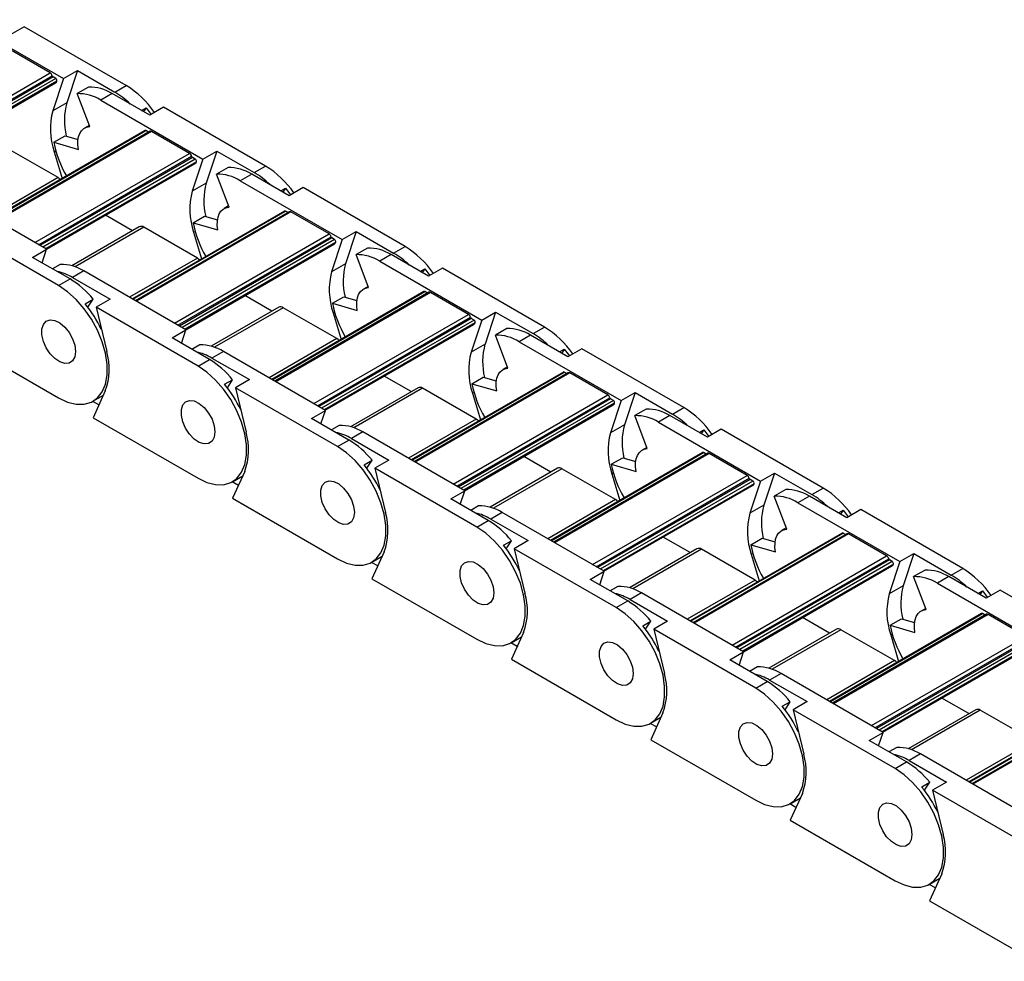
# Model space of a CAD drawing. Header units: millimetres. Extents: x 19 to 819, y 19 to 629.
# Tile 6 of 9: x 660 to 710, y 496 to 543. Entities that reach past the tile are written whole.
import ezdxf

# ---------------------------------------------------------------- set-up
doc = ezdxf.new("R2010")
doc.units = ezdxf.units.MM
doc.header["$LTSCALE"] = 3

msp = doc.modelspace()

# ---------------------------------------------------------------- linework, layer by layer
for p, q in [((657.229, 542.989), (662.35, 540.033)), ((660.381, 542.639), (659.681, 542.235)), ((665.502, 539.683), (660.381, 542.639)), ((661.683, 540.32), (659.774, 541.422)), ((662.35, 540.033), (663.05, 540.437)), ((663.05, 540.437), (662.515, 538.823)), ((663.05, 540.437), (664.929, 539.352)), ((653.919, 535.838), (661.683, 540.32)), ((654.097, 535.735), (661.785, 540.173)), ((661.826, 540.115), (654.168, 535.694)), ((661.964, 540.035), (654.306, 535.615)), ((662.023, 539.901), (654.452, 535.53)), ((662.35, 540.033), (661.815, 538.419)), ((661.964, 540.035), (661.826, 540.115)), ((654.491, 535.508), (661.951, 539.815)), ((663.613, 539.608), (663.04, 539.277)), ((664.929, 539.352), (665.502, 539.683)), ((663.666, 537.622), (663.04, 539.277)), ((664.802, 539.279), (664.229, 538.948)), ((664.229, 538.948), (669.35, 535.992)), ((666.681, 538.194), (664.802, 539.279)), ((662.515, 538.823), (661.815, 538.419)), ((666.262, 538.436), (666.496, 538.572)), ((666.496, 538.572), (666.369, 538.374)), ((666.496, 538.572), (666.754, 538.236)), ((667.381, 538.598), (666.681, 538.194)), ((672.502, 535.642), (667.381, 538.598)), ((663.643, 537.681), (663.412, 537.547)), ((666.449, 537.424), (658.81, 533.014)), ((658.836, 532.999), (666.494, 537.42)), ((666.7, 537.388), (658.967, 532.924)), ((666.775, 537.381), (659.011, 532.898)), ((661.859, 536.834), (662.431, 537.165)), ((662.431, 537.165), (663.084, 536.976)), ((666.625, 537.345), (666.494, 537.42)), ((668.684, 536.278), (666.775, 537.381)), ((662.076, 535.059), (659.382, 536.614)), ((661.859, 536.834), (663.104, 536.474)), ((660.92, 531.796), (668.684, 536.278)), ((661.097, 531.694), (668.785, 536.132)), ((668.826, 536.074), (661.168, 531.653)), ((668.964, 535.994), (661.306, 531.573)), ((661.887, 536.363), (661.96, 536.405)), ((661.887, 536.363), (662.286, 535.021)), ((669.35, 535.992), (668.816, 534.378)), ((668.964, 535.994), (668.826, 536.074)), ((669.35, 535.992), (670.05, 536.396)), ((670.05, 536.396), (669.516, 534.782)), ((670.05, 536.396), (671.929, 535.311)), ((669.023, 535.86), (661.452, 531.489)), ((661.491, 531.467), (668.951, 535.773)), ((670.613, 535.567), (670.04, 535.236)), ((671.929, 535.311), (672.502, 535.642)), ((662.076, 535.059), (658.672, 533.094)), ((670.666, 533.581), (670.04, 535.236)), ((671.802, 535.237), (671.229, 534.907)), ((673.681, 534.153), (671.802, 535.237)), ((669.516, 534.782), (668.816, 534.378)), ((671.229, 534.907), (676.351, 531.95)), ((673.262, 534.395), (673.497, 534.53)), ((673.497, 534.53), (673.369, 534.333)), ((673.497, 534.53), (673.754, 534.195)), ((674.381, 534.557), (673.681, 534.153)), ((679.503, 531.6), (674.381, 534.557)), ((661.501, 531.461), (656.38, 534.417)), ((670.644, 533.64), (670.412, 533.506)), ((665.815, 532.398), (664.46, 533.181)), ((673.45, 533.383), (665.81, 528.973)), ((665.837, 528.958), (673.495, 533.379)), ((673.7, 533.347), (665.967, 528.883)), ((673.775, 533.339), (666.011, 528.857)), ((668.859, 532.793), (669.432, 533.124)), ((669.432, 533.124), (670.084, 532.935)), ((673.625, 533.303), (673.495, 533.379)), ((675.684, 532.237), (673.775, 533.339)), ((662.108, 529.641), (656.987, 532.597)), ((666.157, 532.595), (662.768, 530.639)), ((666.382, 532.573), (662.938, 530.585)), ((669.076, 531.018), (666.382, 532.573)), ((668.859, 532.793), (670.104, 532.433)), ((667.92, 527.755), (675.684, 532.237)), ((668.098, 527.653), (675.786, 532.091)), ((675.826, 532.033), (668.169, 527.612)), ((668.887, 532.322), (668.961, 532.364)), ((668.887, 532.322), (669.286, 530.979)), ((675.964, 531.953), (675.826, 532.033)), ((676.351, 531.95), (677.051, 532.355)), ((677.051, 532.355), (676.516, 530.741)), ((677.051, 532.355), (678.93, 531.27)), ((675.964, 531.953), (668.306, 527.532)), ((676.024, 531.819), (668.452, 527.448)), ((668.491, 527.425), (675.952, 531.732)), ((676.351, 531.95), (675.816, 530.337)), ((677.613, 531.525), (677.041, 531.195)), ((678.93, 531.27), (679.503, 531.6)), ((660.801, 531.056), (661.501, 531.461)), ((662.68, 529.972), (660.801, 531.056)), ((661.277, 530.782), (661.501, 531.461)), ((669.076, 531.018), (665.672, 529.053)), ((677.666, 529.54), (677.041, 531.195)), ((678.803, 531.196), (678.23, 530.866)), ((680.682, 530.111), (678.803, 531.196)), ((662.191, 530.705), (661.801, 530.479)), ((676.516, 530.741), (675.816, 530.337)), ((678.23, 530.866), (683.351, 527.909)), ((681.382, 530.516), (680.682, 530.111)), ((686.503, 527.559), (681.382, 530.516)), ((663.381, 530.376), (662.808, 530.045)), ((662.808, 530.045), (664.687, 528.96)), ((668.502, 527.419), (663.381, 530.376)), ((680.262, 530.354), (680.497, 530.489)), ((680.497, 530.489), (680.369, 530.292)), ((680.497, 530.489), (680.755, 530.154)), ((662.108, 529.641), (662.68, 529.972)), ((677.644, 529.598), (677.412, 529.465)), ((672.816, 528.357), (671.46, 529.139)), ((680.45, 529.342), (672.811, 524.932)), ((672.837, 524.917), (680.495, 529.337)), ((680.7, 529.306), (672.967, 524.841)), ((680.775, 529.298), (673.011, 524.816)), ((675.859, 528.752), (676.432, 529.082)), ((676.432, 529.082), (677.085, 528.894)), ((680.625, 529.262), (680.495, 529.337)), ((682.685, 528.196), (680.775, 529.298)), ((663.441, 528.726), (663.845, 528.958)), ((663.581, 528.55), (663.845, 528.958)), ((664.687, 528.96), (663.987, 528.556)), ((669.108, 525.6), (663.987, 528.556)), ((663.987, 528.556), (664.521, 526.325)), ((673.158, 528.554), (669.769, 526.598)), ((673.383, 528.532), (669.938, 526.543)), ((676.077, 526.977), (673.383, 528.532)), ((675.859, 528.752), (677.105, 528.391)), ((674.921, 523.714), (682.685, 528.196)), ((675.098, 523.611), (682.786, 528.05)), ((675.888, 528.28), (675.961, 528.323)), ((675.888, 528.28), (676.287, 526.938)), ((683.351, 527.909), (684.051, 528.313)), ((684.051, 528.313), (683.517, 526.7)), ((684.051, 528.313), (685.93, 527.229)), ((682.827, 527.991), (675.169, 523.571)), ((682.965, 527.912), (675.307, 523.491)), ((683.024, 527.778), (675.453, 523.407)), ((675.492, 523.384), (682.952, 527.691)), ((683.351, 527.909), (682.816, 526.296)), ((682.965, 527.912), (682.827, 527.991)), ((685.93, 527.229), (686.503, 527.559)), ((656.841, 527.047), (662.108, 524.007)), ((667.802, 527.015), (668.502, 527.419)), ((668.277, 526.741), (668.502, 527.419)), ((684.614, 527.484), (684.041, 527.154)), ((684.667, 525.498), (684.041, 527.154)), ((685.803, 527.155), (685.23, 526.824)), ((687.682, 526.07), (685.803, 527.155)), ((669.681, 525.93), (667.802, 527.015)), ((669.192, 526.664), (668.801, 526.438)), ((676.077, 526.977), (672.673, 525.012)), ((683.517, 526.7), (682.816, 526.296)), ((685.23, 526.824), (690.351, 523.868)), ((670.381, 526.335), (669.808, 526.004)), ((675.502, 523.378), (670.381, 526.335)), ((687.263, 526.312), (687.497, 526.448)), ((687.497, 526.448), (687.37, 526.25)), ((687.497, 526.448), (687.755, 526.112)), ((688.382, 526.474), (687.682, 526.07)), ((693.503, 523.518), (688.382, 526.474)), ((669.108, 525.6), (669.681, 525.93)), ((669.808, 526.004), (671.687, 524.919)), ((679.816, 524.316), (678.461, 525.098)), ((687.451, 525.301), (679.811, 520.891)), ((679.838, 520.875), (687.496, 525.296)), ((687.701, 525.264), (679.968, 520.8)), ((687.776, 525.257), (680.012, 520.775)), ((684.644, 525.557), (684.413, 525.423)), ((687.626, 525.221), (687.496, 525.296)), ((689.685, 524.155), (687.776, 525.257)), ((670.442, 524.684), (670.845, 524.917)), ((670.582, 524.509), (670.845, 524.917)), ((671.687, 524.919), (670.987, 524.515)), ((682.86, 524.711), (683.432, 525.041)), ((682.86, 524.711), (684.105, 524.35)), ((683.432, 525.041), (684.085, 524.852)), ((663.833, 523.836), (664.352, 524.136)), ((664.45, 524.352), (663.841, 523.006)), ((676.108, 521.559), (670.987, 524.515)), ((670.987, 524.515), (671.522, 522.284)), ((680.158, 524.513), (676.769, 522.557)), ((680.383, 524.491), (676.938, 522.502)), ((683.077, 522.935), (680.383, 524.491)), ((681.921, 519.673), (689.685, 524.155)), ((682.888, 524.239), (682.961, 524.281)), ((682.888, 524.239), (683.287, 522.897)), ((690.351, 523.868), (691.051, 524.272)), ((691.051, 524.272), (690.517, 522.658)), ((691.051, 524.272), (692.93, 523.187)), ((664.131, 523.647), (663.818, 523.828)), ((682.098, 519.57), (689.787, 524.009)), ((689.827, 523.95), (682.169, 519.529)), ((689.965, 523.871), (682.307, 519.45)), ((690.024, 523.736), (682.453, 519.365)), ((682.492, 519.343), (689.952, 523.65)), ((690.351, 523.868), (689.817, 522.254)), ((689.965, 523.871), (689.827, 523.95)), ((674.802, 522.974), (675.502, 523.378)), ((675.277, 522.7), (675.502, 523.378)), ((691.614, 523.443), (691.041, 523.112)), ((691.667, 521.457), (691.041, 523.112)), ((692.803, 523.114), (692.23, 522.783)), ((694.682, 522.029), (692.803, 523.114)), ((692.93, 523.187), (693.503, 523.518)), ((663.841, 523.006), (669.108, 519.966)), ((676.681, 521.889), (674.802, 522.974)), ((676.192, 522.622), (675.802, 522.397)), ((683.077, 522.935), (679.673, 520.97)), ((690.517, 522.658), (689.817, 522.254)), ((692.23, 522.783), (697.352, 519.827)), ((677.381, 522.293), (676.808, 521.963)), ((682.502, 519.337), (677.381, 522.293)), ((694.263, 522.271), (694.498, 522.407)), ((694.498, 522.407), (694.37, 522.209)), ((694.498, 522.407), (694.755, 522.071)), ((695.382, 522.433), (694.682, 522.029)), ((700.504, 519.477), (695.382, 522.433)), ((676.108, 521.559), (676.681, 521.889)), ((676.808, 521.963), (678.688, 520.878)), ((694.451, 521.259), (686.812, 516.849)), ((686.838, 516.834), (694.496, 521.255)), ((694.701, 521.223), (686.968, 516.759)), ((694.776, 521.216), (687.012, 516.734)), ((691.645, 521.516), (691.413, 521.382)), ((694.626, 521.18), (694.496, 521.255)), ((696.685, 520.114), (694.776, 521.216)), ((677.442, 520.643), (677.845, 520.876)), ((677.582, 520.468), (677.845, 520.876)), ((678.688, 520.878), (677.988, 520.474)), ((686.817, 520.274), (685.461, 521.057)), ((689.86, 520.669), (690.433, 521)), ((689.86, 520.669), (691.105, 520.309)), ((690.433, 521), (691.085, 520.811)), ((671.45, 520.31), (670.841, 518.965)), ((683.109, 517.517), (677.988, 520.474)), ((677.988, 520.474), (678.522, 518.243)), ((687.158, 520.472), (683.769, 518.515)), ((687.383, 520.449), (683.939, 518.461)), ((690.077, 518.894), (687.383, 520.449)), ((689.888, 520.198), (689.962, 520.24)), ((689.888, 520.198), (690.287, 518.856)), ((697.352, 519.827), (698.052, 520.231)), ((698.052, 520.231), (697.517, 518.617)), ((698.052, 520.231), (699.931, 519.146)), ((671.131, 519.606), (670.818, 519.787)), ((670.833, 519.795), (671.353, 520.095)), ((688.921, 515.631), (696.685, 520.114)), ((689.099, 515.529), (696.787, 519.967)), ((696.828, 519.909), (689.17, 515.488)), ((696.965, 519.829), (689.307, 515.408)), ((697.025, 519.695), (689.453, 515.324)), ((697.352, 519.827), (696.817, 518.213)), ((696.965, 519.829), (696.828, 519.909)), ((681.802, 518.933), (682.502, 519.337)), ((682.278, 518.658), (682.502, 519.337)), ((689.492, 515.302), (696.953, 519.609)), ((698.615, 519.402), (698.042, 519.071)), ((699.931, 519.146), (700.504, 519.477)), ((670.841, 518.965), (676.108, 515.924)), ((683.682, 517.848), (681.802, 518.933)), ((690.077, 518.894), (686.673, 516.929)), ((698.667, 517.416), (698.042, 519.071)), ((699.804, 519.073), (699.231, 518.742)), ((699.231, 518.742), (704.352, 515.786)), ((701.683, 517.988), (699.804, 519.073)), ((683.193, 518.581), (682.802, 518.356)), ((684.382, 518.252), (683.809, 517.921)), ((689.503, 515.296), (684.382, 518.252)), ((697.517, 518.617), (696.817, 518.213)), ((701.263, 518.23), (701.498, 518.365)), ((701.498, 518.365), (701.371, 518.168)), ((701.498, 518.365), (701.756, 518.03)), ((702.383, 518.392), (701.683, 517.988)), ((707.504, 515.436), (702.383, 518.392)), ((683.109, 517.517), (683.682, 517.848)), ((683.809, 517.921), (685.688, 516.837)), ((701.451, 517.218), (693.812, 512.808)), ((693.838, 512.793), (701.496, 517.214)), ((701.701, 517.182), (693.968, 512.718)), ((701.776, 517.174), (694.012, 512.692)), ((698.645, 517.475), (698.413, 517.341)), ((701.626, 517.139), (701.496, 517.214)), ((703.686, 516.072), (701.776, 517.174)), ((684.443, 516.602), (684.846, 516.835)), ((684.582, 516.427), (684.846, 516.835)), ((685.688, 516.837), (684.988, 516.433)), ((693.817, 516.233), (692.461, 517.016)), ((696.86, 516.628), (697.433, 516.959)), ((697.433, 516.959), (698.086, 516.77)), ((678.45, 516.269), (677.842, 514.924)), ((690.109, 513.476), (684.988, 516.433)), ((684.988, 516.433), (685.522, 514.202)), ((694.159, 516.431), (690.77, 514.474)), ((694.384, 516.408), (690.939, 514.42)), ((697.078, 514.853), (694.384, 516.408)), ((696.86, 516.628), (698.106, 516.268)), ((696.889, 516.157), (696.962, 516.199)), ((704.352, 515.786), (705.052, 516.19)), ((705.052, 516.19), (704.518, 514.576)), ((705.052, 516.19), (706.931, 515.105)), ((678.132, 515.565), (677.819, 515.745)), ((677.833, 515.754), (678.353, 516.054)), ((695.922, 511.59), (703.686, 516.072)), ((696.099, 511.488), (703.787, 515.926)), ((703.828, 515.868), (696.17, 511.447)), ((703.966, 515.788), (696.308, 511.367)), ((696.889, 516.157), (697.288, 514.815)), ((704.352, 515.786), (703.818, 514.172)), ((703.966, 515.788), (703.828, 515.868)), ((688.803, 514.892), (689.503, 515.296)), ((689.278, 514.617), (689.503, 515.296)), ((704.025, 515.654), (696.454, 511.283)), ((696.493, 511.261), (703.953, 515.567)), ((705.615, 515.361), (705.042, 515.03)), ((706.931, 515.105), (707.504, 515.436)), ((677.842, 514.924), (683.109, 511.883)), ((690.682, 513.807), (688.803, 514.892)), ((697.078, 514.853), (693.674, 512.888)), ((705.668, 513.375), (705.042, 515.03)), ((706.804, 515.031), (706.231, 514.701)), ((706.231, 514.701), (711.352, 511.744)), ((708.683, 513.947), (706.804, 515.031)), ((690.193, 514.54), (689.802, 514.315)), ((691.382, 514.211), (690.809, 513.88)), ((696.503, 511.255), (691.382, 514.211)), ((704.518, 514.576), (703.818, 514.172)), ((708.264, 514.189), (708.498, 514.324)), ((708.498, 514.324), (708.371, 514.127)), ((708.498, 514.324), (708.756, 513.989)), ((709.383, 514.351), (708.683, 513.947)), ((714.504, 511.394), (709.383, 514.351)), ((690.109, 513.476), (690.682, 513.807)), ((690.809, 513.88), (692.688, 512.795)), ((705.645, 513.433), (705.414, 513.3)), ((691.443, 512.561), (691.846, 512.793)), ((691.583, 512.385), (691.846, 512.793)), ((692.688, 512.795), (691.988, 512.391)), ((700.817, 512.192), (699.462, 512.975)), ((708.452, 513.177), (700.812, 508.767)), ((700.839, 508.752), (708.497, 513.173)), ((708.702, 513.141), (700.969, 508.677)), ((708.777, 513.133), (701.013, 508.651)), ((703.861, 512.587), (704.433, 512.918)), ((704.433, 512.918), (705.086, 512.729)), ((708.627, 513.097), (708.497, 513.173)), ((710.686, 512.031), (708.777, 513.133)), ((685.451, 512.228), (684.842, 510.883)), ((697.11, 509.435), (691.988, 512.391)), ((691.988, 512.391), (692.523, 510.161)), ((701.159, 512.389), (697.77, 510.433)), ((701.384, 512.367), (697.939, 510.379)), ((704.078, 510.812), (701.384, 512.367)), ((703.861, 512.587), (705.106, 512.226)), ((684.834, 511.712), (685.353, 512.012)), ((702.922, 507.549), (710.686, 512.031)), ((703.099, 507.447), (710.788, 511.885)), ((710.828, 511.826), (703.17, 507.406)), ((710.966, 511.747), (703.308, 507.326)), ((703.889, 512.115), (703.962, 512.158)), ((703.889, 512.115), (704.288, 510.773)), ((685.132, 511.523), (684.819, 511.704)), ((695.803, 510.85), (696.503, 511.255)), ((696.278, 510.576), (696.503, 511.255)), ((711.026, 511.613), (703.454, 507.242)), ((703.493, 507.219), (710.953, 511.526)), ((684.842, 510.883), (690.109, 507.842)), ((697.682, 509.766), (695.803, 510.85)), ((704.078, 510.812), (700.674, 508.847)), ((697.193, 510.499), (696.803, 510.273)), ((697.11, 509.435), (697.682, 509.766)), ((698.382, 510.17), (697.81, 509.839)), ((697.81, 509.839), (699.689, 508.754)), ((703.503, 507.213), (698.382, 510.17)), ((699.689, 508.754), (698.989, 508.35)), ((707.818, 508.151), (706.462, 508.933)), ((715.452, 509.136), (707.813, 504.726)), ((707.839, 504.71), (715.497, 509.131)), ((715.702, 509.099), (707.969, 504.635)), ((715.777, 509.092), (708.013, 504.61)), ((698.443, 508.52), (698.846, 508.752)), ((698.583, 508.344), (698.846, 508.752)), ((704.11, 505.394), (698.989, 508.35)), ((698.989, 508.35), (699.523, 506.119)), ((708.159, 508.348), (704.77, 506.392)), ((708.384, 508.326), (704.94, 506.337)), ((711.078, 506.771), (708.384, 508.326)), ((691.834, 507.671), (692.354, 507.971)), ((692.451, 508.187), (691.843, 506.841)), ((692.132, 507.482), (691.819, 507.663)), ((691.843, 506.841), (697.11, 503.801)), ((702.803, 506.809), (703.503, 507.213)), ((704.683, 505.724), (702.803, 506.809)), ((703.279, 506.535), (703.503, 507.213)), ((704.194, 506.458), (703.803, 506.232)), ((711.078, 506.771), (707.674, 504.805)), ((705.383, 506.128), (704.81, 505.798)), ((704.81, 505.798), (706.689, 504.713)), ((710.504, 503.172), (705.383, 506.128)), ((704.11, 505.394), (704.683, 505.724)), ((705.444, 504.478), (705.847, 504.711)), ((705.583, 504.303), (705.847, 504.711)), ((706.689, 504.713), (705.989, 504.309)), ((711.11, 501.352), (705.989, 504.309)), ((705.989, 504.309), (706.523, 502.078)), ((698.834, 503.63), (699.354, 503.93)), ((699.452, 504.146), (698.843, 502.8)), ((699.133, 503.441), (698.82, 503.622)), ((698.843, 502.8), (704.11, 499.76)), ((705.835, 499.589), (706.354, 499.889)), ((706.452, 500.104), (705.843, 498.759)), ((706.133, 499.4), (705.82, 499.58)), ((705.843, 498.759), (711.11, 495.718))]:
    msp.add_line(p, q)
at = {"flags": 128}
for points in [[(663.104, 536.474), (663.076, 536.703), (663.078, 536.918), (663.11, 537.112), (663.171, 537.28), (663.26, 537.418), (663.374, 537.523), (663.51, 537.592), (663.666, 537.622)], [(662.192, 534.967), (662.138, 535.016), (662.076, 535.059)], [(670.104, 532.433), (670.076, 532.662), (670.078, 532.876), (670.11, 533.07), (670.171, 533.239), (670.26, 533.377), (670.374, 533.482), (670.511, 533.55), (670.666, 533.581)], [(669.192, 530.925), (669.138, 530.975), (669.076, 531.018)], [(662.108, 524.007), (662.556, 523.796), (662.989, 523.688), (663.392, 523.687), (663.751, 523.793), (664.054, 524.002), (664.291, 524.308), (664.454, 524.698), (664.537, 525.162), (664.537, 525.682), (664.454, 526.24), (664.291, 526.819), (664.054, 527.398), (663.751, 527.957), (663.392, 528.478), (662.989, 528.942), (662.556, 529.334), (662.108, 529.641)], [(677.105, 528.391), (677.076, 528.621), (677.078, 528.835), (677.11, 529.029), (677.172, 529.198), (677.261, 529.336), (677.375, 529.441), (677.511, 529.509), (677.666, 529.54)], [(662.956, 526.334), (662.919, 526.067), (662.809, 525.867), (662.637, 525.752), (662.418, 525.733), (662.171, 525.81), (661.919, 525.978), (661.683, 526.22), (661.486, 526.517), (661.343, 526.84), (661.269, 527.162), (661.269, 527.454), (661.343, 527.69), (661.486, 527.85), (661.683, 527.917), (661.919, 527.888), (662.171, 527.764), (662.418, 527.557), (662.637, 527.285), (662.809, 526.971), (662.919, 526.645), (662.956, 526.334)], [(662.956, 526.334), (662.919, 526.067), (662.809, 525.867), (662.637, 525.752), (662.418, 525.733), (662.171, 525.81), (661.919, 525.978), (661.683, 526.22), (661.486, 526.517), (661.343, 526.84), (661.269, 527.162), (661.269, 527.454), (661.343, 527.69), (661.486, 527.85), (661.683, 527.917), (661.919, 527.888), (662.171, 527.764), (662.418, 527.557), (662.637, 527.285), (662.809, 526.971), (662.919, 526.645), (662.956, 526.334)], [(676.193, 526.884), (676.139, 526.934), (676.077, 526.977)], [(669.108, 519.966), (669.556, 519.755), (669.989, 519.647), (670.392, 519.646), (670.752, 519.752), (671.055, 519.961), (671.292, 520.266), (671.454, 520.657), (671.537, 521.121), (671.537, 521.64), (671.454, 522.199), (671.292, 522.778), (671.055, 523.357), (670.752, 523.916), (670.392, 524.436), (669.989, 524.901), (669.556, 525.293), (669.108, 525.6)], [(684.105, 524.35), (684.077, 524.58), (684.079, 524.794), (684.111, 524.988), (684.172, 525.156), (684.261, 525.295), (684.375, 525.399), (684.511, 525.468), (684.667, 525.498)], [(669.957, 522.293), (669.919, 522.026), (669.809, 521.826), (669.637, 521.711), (669.418, 521.692), (669.171, 521.769), (668.919, 521.936), (668.684, 522.179), (668.486, 522.475), (668.344, 522.799), (668.269, 523.121), (668.269, 523.413), (668.344, 523.649), (668.486, 523.808), (668.684, 523.876), (668.919, 523.847), (669.171, 523.723), (669.418, 523.516), (669.637, 523.243), (669.809, 522.93), (669.919, 522.603), (669.957, 522.293)], [(669.957, 522.293), (669.919, 522.026), (669.809, 521.826), (669.637, 521.711), (669.418, 521.692), (669.171, 521.769), (668.919, 521.936), (668.684, 522.179), (668.486, 522.475), (668.344, 522.799), (668.269, 523.121), (668.269, 523.413), (668.344, 523.649), (668.486, 523.808), (668.684, 523.876), (668.919, 523.847), (669.171, 523.723), (669.418, 523.516), (669.637, 523.243), (669.809, 522.93), (669.919, 522.603), (669.957, 522.293)], [(683.193, 522.843), (683.139, 522.893), (683.077, 522.935)], [(676.108, 515.924), (676.557, 515.714), (676.99, 515.606), (677.393, 515.605), (677.752, 515.711), (678.055, 515.92), (678.292, 516.225), (678.455, 516.616), (678.538, 517.079), (678.538, 517.599), (678.455, 518.158), (678.292, 518.737), (678.055, 519.315), (677.752, 519.875), (677.393, 520.395), (676.99, 520.86), (676.557, 521.252), (676.108, 521.559)], [(691.105, 520.309), (691.077, 520.538), (691.079, 520.753), (691.111, 520.947), (691.172, 521.115), (691.261, 521.253), (691.375, 521.358), (691.512, 521.427), (691.667, 521.457)], [(676.957, 518.252), (676.919, 517.985), (676.81, 517.785), (676.637, 517.67), (676.418, 517.65), (676.172, 517.728), (675.92, 517.895), (675.684, 518.138), (675.486, 518.434), (675.344, 518.758), (675.269, 519.08), (675.269, 519.372), (675.344, 519.608), (675.486, 519.767), (675.684, 519.835), (675.92, 519.806), (676.172, 519.682), (676.418, 519.475), (676.637, 519.202), (676.81, 518.889), (676.919, 518.562), (676.957, 518.252)], [(676.957, 518.252), (676.919, 517.985), (676.81, 517.785), (676.637, 517.67), (676.418, 517.65), (676.172, 517.728), (675.92, 517.895), (675.684, 518.138), (675.486, 518.434), (675.344, 518.758), (675.269, 519.08), (675.269, 519.372), (675.344, 519.608), (675.486, 519.767), (675.684, 519.835), (675.92, 519.806), (676.172, 519.682), (676.418, 519.475), (676.637, 519.202), (676.81, 518.889), (676.919, 518.562), (676.957, 518.252)], [(690.194, 518.802), (690.139, 518.851), (690.077, 518.894)], [(683.109, 511.883), (683.557, 511.672), (683.99, 511.565), (684.393, 511.564), (684.752, 511.67), (685.056, 511.879), (685.293, 512.184), (685.455, 512.575), (685.538, 513.038), (685.538, 513.558), (685.455, 514.117), (685.293, 514.695), (685.056, 515.274), (684.752, 515.833), (684.393, 516.354), (683.99, 516.818), (683.557, 517.211), (683.109, 517.517)], [(698.106, 516.268), (698.078, 516.497), (698.08, 516.712), (698.112, 516.906), (698.173, 517.074), (698.262, 517.212), (698.376, 517.317), (698.512, 517.386), (698.667, 517.416)], [(683.957, 514.21), (683.92, 513.943), (683.81, 513.744), (683.638, 513.629), (683.419, 513.609), (683.172, 513.687), (682.92, 513.854), (682.685, 514.097), (682.487, 514.393), (682.344, 514.716), (682.27, 515.039), (682.27, 515.331), (682.344, 515.567), (682.487, 515.726), (682.685, 515.794), (682.92, 515.765), (683.172, 515.641), (683.419, 515.433), (683.638, 515.161), (683.81, 514.848), (683.92, 514.521), (683.957, 514.21)], [(683.957, 514.21), (683.92, 513.943), (683.81, 513.744), (683.638, 513.629), (683.419, 513.609), (683.172, 513.687), (682.92, 513.854), (682.685, 514.097), (682.487, 514.393), (682.344, 514.716), (682.27, 515.039), (682.27, 515.331), (682.344, 515.567), (682.487, 515.726), (682.685, 515.794), (682.92, 515.765), (683.172, 515.641), (683.419, 515.433), (683.638, 515.161), (683.81, 514.848), (683.92, 514.521), (683.957, 514.21)], [(697.194, 514.76), (697.14, 514.81), (697.078, 514.853)], [(690.109, 507.842), (690.557, 507.631), (690.99, 507.524), (691.393, 507.523), (691.753, 507.628), (692.056, 507.838), (692.293, 508.143), (692.456, 508.534), (692.538, 508.997), (692.538, 509.517), (692.456, 510.075), (692.293, 510.654), (692.056, 511.233), (691.753, 511.792), (691.393, 512.313), (690.99, 512.777), (690.557, 513.169), (690.109, 513.476)], [(705.106, 512.226), (705.078, 512.456), (705.08, 512.67), (705.112, 512.864), (705.173, 513.033), (705.262, 513.171), (705.376, 513.276), (705.513, 513.344), (705.668, 513.375)], [(690.958, 510.169), (690.92, 509.902), (690.81, 509.702), (690.638, 509.588), (690.419, 509.568), (690.173, 509.645), (689.92, 509.813), (689.685, 510.055), (689.487, 510.352), (689.345, 510.675), (689.27, 510.997), (689.27, 511.289), (689.345, 511.526), (689.487, 511.685), (689.685, 511.753), (689.92, 511.723), (690.173, 511.6), (690.419, 511.392), (690.638, 511.12), (690.81, 510.806), (690.92, 510.48), (690.958, 510.169)], [(690.958, 510.169), (690.92, 509.902), (690.81, 509.702), (690.638, 509.588), (690.419, 509.568), (690.173, 509.645), (689.92, 509.813), (689.685, 510.055), (689.487, 510.352), (689.345, 510.675), (689.27, 510.997), (689.27, 511.289), (689.345, 511.526), (689.487, 511.685), (689.685, 511.753), (689.92, 511.723), (690.173, 511.6), (690.419, 511.392), (690.638, 511.12), (690.81, 510.806), (690.92, 510.48), (690.958, 510.169)], [(704.194, 510.719), (704.14, 510.769), (704.078, 510.812)], [(697.11, 503.801), (697.558, 503.59), (697.991, 503.482), (698.394, 503.481), (698.753, 503.587), (699.056, 503.796), (699.293, 504.102), (699.456, 504.492), (699.539, 504.956), (699.539, 505.475), (699.456, 506.034), (699.293, 506.613), (699.056, 507.192), (698.753, 507.751), (698.394, 508.272), (697.991, 508.736), (697.558, 509.128), (697.11, 509.435)], [(697.958, 506.128), (697.92, 505.861), (697.811, 505.661), (697.639, 505.546), (697.42, 505.527), (697.173, 505.604), (696.921, 505.772), (696.685, 506.014), (696.487, 506.31), (696.345, 506.634), (696.27, 506.956), (696.27, 507.248), (696.345, 507.484), (696.487, 507.643), (696.685, 507.711), (696.921, 507.682), (697.173, 507.558), (697.42, 507.351), (697.639, 507.079), (697.811, 506.765), (697.92, 506.439), (697.958, 506.128)], [(697.958, 506.128), (697.92, 505.861), (697.811, 505.661), (697.639, 505.546), (697.42, 505.527), (697.173, 505.604), (696.921, 505.772), (696.685, 506.014), (696.487, 506.31), (696.345, 506.634), (696.27, 506.956), (696.27, 507.248), (696.345, 507.484), (696.487, 507.643), (696.685, 507.711), (696.921, 507.682), (697.173, 507.558), (697.42, 507.351), (697.639, 507.079), (697.811, 506.765), (697.92, 506.439), (697.958, 506.128)], [(704.11, 499.76), (704.558, 499.549), (704.991, 499.441), (705.394, 499.44), (705.753, 499.546), (706.057, 499.755), (706.294, 500.06), (706.456, 500.451), (706.539, 500.914), (706.539, 501.434), (706.456, 501.993), (706.294, 502.572), (706.057, 503.15), (705.753, 503.71), (705.394, 504.23), (704.991, 504.695), (704.558, 505.087), (704.11, 505.394)], [(704.958, 502.087), (704.921, 501.82), (704.811, 501.62), (704.639, 501.505), (704.42, 501.486), (704.173, 501.563), (703.921, 501.73), (703.686, 501.973), (703.488, 502.269), (703.345, 502.593), (703.271, 502.915), (703.271, 503.207), (703.345, 503.443), (703.488, 503.602), (703.686, 503.67), (703.921, 503.641), (704.173, 503.517), (704.42, 503.31), (704.639, 503.037), (704.811, 502.724), (704.921, 502.397), (704.958, 502.087)], [(704.958, 502.087), (704.921, 501.82), (704.811, 501.62), (704.639, 501.505), (704.42, 501.486), (704.173, 501.563), (703.921, 501.73), (703.686, 501.973), (703.488, 502.269), (703.345, 502.593), (703.271, 502.915), (703.271, 503.207), (703.345, 503.443), (703.488, 503.602), (703.686, 503.67), (703.921, 503.641), (704.173, 503.517), (704.42, 503.31), (704.639, 503.037), (704.811, 502.724), (704.921, 502.397), (704.958, 502.087)]]:
    msp.add_lwpolyline(points, dxfattribs=at)
for centre, radius, start, end in [((661.556, 540.122), 0.235, 12.558, 57.0724), ((661.877, 540.194), 0.094, 192.558, 237.0724), ((661.862, 539.962), 0.172, 301.1243, 339.3097), ((661.9, 539.927), 0.126, 348.3097, 59.4783), ((663.66, 537.466), 2.142, 57.7925, 91.2624), ((663, 535.622), 4.77, 34.6556, 58.3654), ((663.087, 537.135), 2.142, 57.7925, 91.2624), ((662.854, 535.839), 4.081, 45.644, 59.4327), ((665.227, 537.509), 3.531, 165.0535, 198.9354), ((665.748, 537.935), 3.352, 164.6409, 193.584), ((666.468, 537.385), 0.0436, 53.1338, 115.5558), ((666.731, 537.32), 0.0745, 53.9734, 114.7161), ((667.267, 537.916), 5.515, 191.3163, 210.1809), ((668.556, 536.081), 0.235, 12.558, 57.0724), ((668.877, 536.153), 0.094, 192.558, 237.0724), ((668.9, 535.886), 0.126, 348.3097, 59.4783), ((668.862, 535.921), 0.172, 301.1243, 339.3097), ((670.66, 533.425), 2.142, 57.7925, 91.2624), ((670, 531.58), 4.77, 34.6556, 58.3654), ((670.088, 533.094), 2.142, 57.7925, 91.2624), ((669.854, 531.797), 4.081, 45.644, 59.4327), ((672.749, 533.894), 3.352, 164.6409, 193.584), ((672.227, 533.467), 3.531, 165.0535, 198.9354), ((673.469, 533.344), 0.0436, 53.1338, 115.5558), ((673.731, 533.279), 0.0745, 53.9734, 114.7161), ((666.25, 532.389), 0.226, 54.3824, 114.3071), ((674.267, 533.875), 5.515, 191.3163, 210.1809), ((675.556, 532.04), 0.235, 12.558, 57.0724), ((675.878, 532.111), 0.094, 192.558, 237.0724), ((675.863, 531.88), 0.172, 301.1243, 339.3097), ((675.9, 531.844), 0.126, 348.3097, 59.4783), ((677.661, 529.384), 2.142, 57.7925, 91.2624), ((677.001, 527.539), 4.77, 34.6556, 58.3654), ((677.088, 529.053), 2.142, 57.7925, 91.2624), ((676.855, 527.756), 4.081, 45.644, 59.4327), ((662.239, 528.563), 2.142, 57.7925, 91.2624), ((679.749, 529.853), 3.352, 164.6409, 193.584), ((661.539, 527.931), 2.465, 59.0381, 78.5184), ((679.228, 529.426), 3.531, 165.0535, 198.9354), ((660.395, 526.171), 4.435, 38.938, 58.9789), ((680.469, 529.302), 0.0436, 53.1338, 115.5558), ((680.732, 529.238), 0.0745, 53.9734, 114.7161), ((658.892, 524.966), 5.901, 24.8355, 39.5695), ((673.251, 528.348), 0.226, 54.3824, 114.3071), ((681.267, 529.834), 5.515, 191.3163, 210.1809), ((682.557, 527.999), 0.235, 12.558, 57.0724), ((682.878, 528.07), 0.094, 192.558, 237.0724), ((682.863, 527.838), 0.172, 301.1243, 339.3097), ((682.901, 527.803), 0.126, 348.3097, 59.4783), ((684.001, 523.498), 4.77, 34.6556, 58.3654), ((684.088, 525.012), 2.142, 57.7925, 91.2624), ((684.661, 525.342), 2.142, 57.7925, 91.2624), ((683.855, 523.715), 4.081, 45.644, 59.4327), ((669.239, 524.522), 2.142, 57.7925, 91.2624), ((686.749, 525.812), 3.352, 164.6409, 193.584), ((661.514, 525.446), 3.133, 339.5507, 16.2934), ((668.54, 523.89), 2.465, 59.0381, 78.5184), ((686.228, 525.385), 3.531, 165.0535, 198.9354), ((667.395, 522.13), 4.435, 38.938, 58.9789), ((687.469, 525.261), 0.0436, 53.1338, 115.5558), ((687.732, 525.197), 0.0745, 53.9734, 114.7161), ((665.893, 520.925), 5.901, 24.8355, 39.5695), ((688.268, 525.793), 5.515, 191.3163, 210.1809), ((680.251, 524.307), 0.226, 54.3824, 114.3071), ((689.557, 523.957), 0.235, 12.558, 57.0724), ((689.878, 524.029), 0.094, 192.558, 237.0724), ((689.863, 523.797), 0.172, 301.1243, 339.3097), ((689.901, 523.762), 0.126, 348.3097, 59.4783), ((691.089, 520.97), 2.142, 57.7925, 91.2624), ((691.661, 521.301), 2.142, 57.7925, 91.2624), ((690.855, 519.674), 4.081, 45.644, 59.4327), ((691.001, 519.457), 4.77, 34.6556, 58.3654), ((676.239, 520.481), 2.142, 57.7925, 91.2624), ((693.75, 521.771), 3.352, 164.6409, 193.584), ((668.514, 521.405), 3.133, 339.5507, 16.2934), ((675.54, 519.849), 2.465, 59.0381, 78.5184), ((693.228, 521.344), 3.531, 165.0535, 198.9354), ((674.396, 518.089), 4.435, 38.938, 58.9789), ((694.47, 521.22), 0.0436, 53.1338, 115.5558), ((694.732, 521.155), 0.0745, 53.9734, 114.7161), ((672.893, 516.884), 5.901, 24.8355, 39.5695), ((695.268, 521.752), 5.515, 191.3163, 210.1809), ((687.251, 520.265), 0.226, 54.3824, 114.3071), ((696.557, 519.916), 0.235, 12.558, 57.0724), ((696.879, 519.988), 0.094, 192.558, 237.0724), ((696.864, 519.756), 0.172, 301.1243, 339.3097), ((696.901, 519.721), 0.126, 348.3097, 59.4783), ((698.662, 517.26), 2.142, 57.7925, 91.2624), ((697.856, 515.633), 4.081, 45.644, 59.4327), ((698.002, 515.415), 4.77, 34.6556, 58.3654), ((698.089, 516.929), 2.142, 57.7925, 91.2624), ((675.515, 517.364), 3.133, 339.5507, 16.2934), ((682.54, 515.807), 2.465, 59.0381, 78.5184), ((683.24, 516.439), 2.142, 57.7925, 91.2624), ((700.229, 517.302), 3.531, 165.0535, 198.9354), ((700.75, 517.729), 3.352, 164.6409, 193.584), ((681.396, 514.047), 4.435, 38.938, 58.9789), ((701.47, 517.179), 0.0436, 53.1338, 115.5558), ((701.733, 517.114), 0.0745, 53.9734, 114.7161), ((679.893, 512.843), 5.901, 24.8355, 39.5695), ((694.252, 516.224), 0.226, 54.3824, 114.3071), ((702.268, 517.71), 5.515, 191.3163, 210.1809), ((703.558, 515.875), 0.235, 12.558, 57.0724), ((703.879, 515.947), 0.094, 192.558, 237.0724), ((703.902, 515.679), 0.126, 348.3097, 59.4783), ((703.864, 515.715), 0.172, 301.1243, 339.3097), ((705.662, 513.219), 2.142, 57.7925, 91.2624), ((705.002, 511.374), 4.77, 34.6556, 58.3654), ((705.089, 512.888), 2.142, 57.7925, 91.2624), ((704.856, 511.591), 4.081, 45.644, 59.4327), ((682.515, 513.323), 3.133, 339.5507, 16.2934), ((690.24, 512.398), 2.142, 57.7925, 91.2624), ((707.75, 513.688), 3.352, 164.6409, 193.584), ((689.541, 511.766), 2.465, 59.0381, 78.5184), ((688.396, 510.006), 4.435, 38.938, 58.9789), ((707.229, 513.261), 3.531, 165.0535, 198.9354), ((708.47, 513.138), 0.0436, 53.1338, 115.5558), ((708.733, 513.073), 0.0745, 53.9734, 114.7161), ((686.894, 508.801), 5.901, 24.8355, 39.5695), ((701.252, 512.183), 0.226, 54.3824, 114.3071), ((709.269, 513.669), 5.515, 191.3163, 210.1809), ((697.24, 508.357), 2.142, 57.7925, 91.2624), ((689.515, 509.282), 3.133, 339.5507, 16.2934), ((696.541, 507.725), 2.465, 59.0381, 78.5184), ((695.397, 505.965), 4.435, 38.938, 58.9789), ((693.894, 504.76), 5.901, 24.8355, 39.5695), ((708.253, 508.142), 0.226, 54.3824, 114.3071), ((704.241, 504.316), 2.142, 57.7925, 91.2624), ((696.516, 505.24), 3.133, 339.5507, 16.2934), ((703.542, 503.684), 2.465, 59.0381, 78.5184), ((702.397, 501.924), 4.435, 38.938, 58.9789), ((700.894, 500.719), 5.901, 24.8355, 39.5695), ((703.516, 501.199), 3.133, 339.5507, 16.2934)]:
    msp.add_arc(centre, radius, start, end)

doc.saveas('drawing.dxf')
